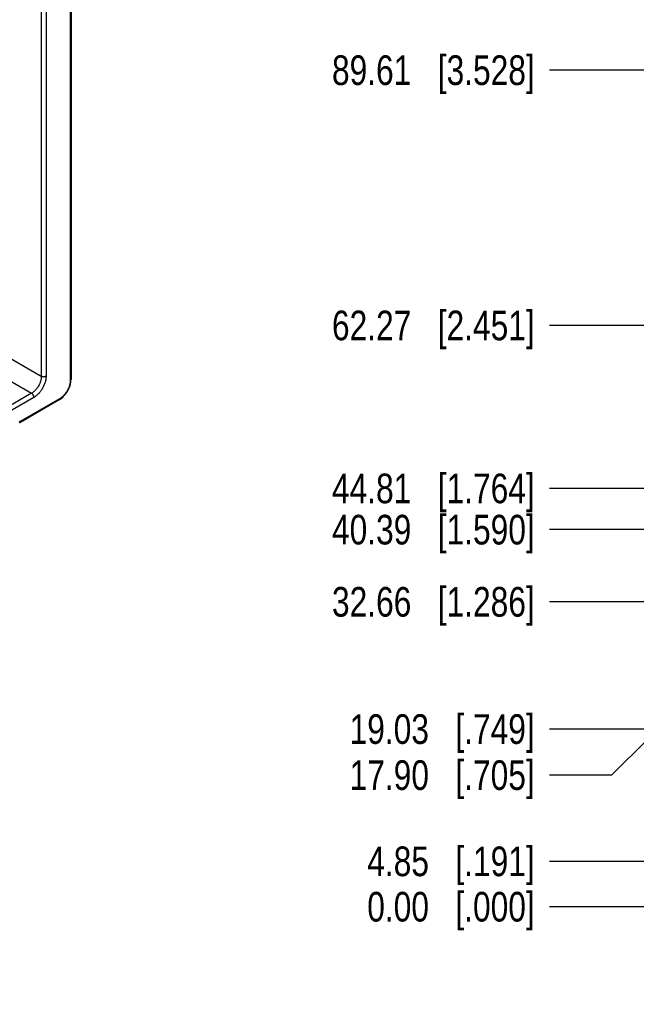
# Model space of a CAD drawing. Header units: inches. Extents: x 0 to 34, y 0 to 22.
# Tile 47 of 129: x 9 to 11.6, y 15 to 19.1. Entities that reach past the tile are written whole.
import ezdxf

# ---------------------------------------------------------------- set-up
doc = ezdxf.new("R2010")
doc.units = ezdxf.units.IN
doc.header["$LTSCALE"] = 1.87
doc.header["$MEASUREMENT"] = 0
doc.layers.get('0').update_dxf_attribs({"linetype": 'CONTINUOUS'})
doc.layers.add('DIMENSIONS', color=7, linetype='CONTINUOUS')
doc.styles.get("Standard").update_dxf_attribs({"font": 'txt', "width": 0.8})
doc.dimstyles.new('DIMSTYLE_3', dxfattribs={"dimtxt": 0.125, "dimasz": 0.18, "dimexe": 0.125, "dimexo": 0.0625, "dimgap": 0.03125, "dimtad": 0, "dimtih": 1, "dimtoh": 1, "dimzin": 0, "dimdsep": 46, "dimtxsty": 'STANDARD', "dimblk": '_FILLED', "dimblk1": '_FILLED', "dimblk2": '_FILLED', "dimcen": 0.09, "dimazin": 0, "dimtp": 0.01, "dimtm": 0.01, "dimtfac": 1, "dimtofl": 0, "dimtmove": 0, "dimatfit": 3, "dimldrblk": '_FILLED', "dimfxl": 1, "dimtolj": 1, "dimtzin": 0, "dimarcsym": 0})

# ---------------------------------------------------------------- blocks, each defined once
blk = doc.blocks.new('*D23')
at = {"layer": 'DIMENSIONS', "color": 2, "linetype": 'CONTINUOUS'}
blk.add_line((11.7327, 15.596), (11.1985, 15.596), dxfattribs=at)
at = {"layer": 'DIMENSIONS', "color": 2, "linetype": 'CONTINUOUS', "insert": (11.136, 15.6585), "char_height": 0.125, "width": 1.125, "attachment_point": 3, "line_spacing_factor": 0.9}
blk.add_mtext('4.85{\\ftxt.shx;\\W1.000000;\\H0.125000; }[.191]', dxfattribs=at)
blk = doc.blocks.new('_FILLED')
at = {"color": 0, "linetype": 'BYBLOCK'}
blk.add_solid([(0, 0), (-1, 0.174), (-1, -0.174)], dxfattribs=at)
blk = doc.blocks.new('*D24')
at = {"layer": 'DIMENSIONS', "color": 2, "linetype": 'CONTINUOUS'}
blk.add_line((11.9235, 15.4046), (11.1985, 15.4046), dxfattribs=at)
at = {"layer": 'DIMENSIONS', "color": 2, "linetype": 'CONTINUOUS', "insert": (11.136, 15.4671), "char_height": 0.125, "width": 1.125, "attachment_point": 3, "line_spacing_factor": 0.9}
blk.add_mtext('0.00{\\ftxt.shx;\\W1.000000;\\H0.125000; }[.000]', dxfattribs=at)
blk = doc.blocks.new('*D25')
at = {"layer": 'DIMENSIONS', "color": 2, "linetype": 'CONTINUOUS'}
blk.add_line((12.8359, 16.1537), (11.1985, 16.1537), dxfattribs=at)
at = {"layer": 'DIMENSIONS', "color": 2, "linetype": 'CONTINUOUS', "insert": (11.136, 16.2162), "char_height": 0.125, "width": 1.225, "attachment_point": 3, "line_spacing_factor": 0.9}
blk.add_mtext('19.03{\\ftxt.shx;\\W1.000000;\\H0.125000; }[.749]', dxfattribs=at)
blk = doc.blocks.new('*D26')
at = {"layer": 'DIMENSIONS', "color": 2, "linetype": 'CONTINUOUS'}
blk.add_line((11.9986, 16.6905), (11.1985, 16.6905), dxfattribs=at)
at = {"layer": 'DIMENSIONS', "color": 2, "linetype": 'CONTINUOUS', "insert": (11.136, 16.753), "char_height": 0.125, "width": 1.325, "attachment_point": 3, "line_spacing_factor": 0.9}
blk.add_mtext('32.66{\\ftxt.shx;\\W1.000000;\\H0.125000; }[1.286]', dxfattribs=at)
blk = doc.blocks.new('*D27')
at = {"layer": 'DIMENSIONS', "color": 2, "linetype": 'CONTINUOUS'}
blk.add_line((12.2525, 17.1687), (11.1985, 17.1687), dxfattribs=at)
at = {"layer": 'DIMENSIONS', "color": 2, "linetype": 'CONTINUOUS', "insert": (11.136, 17.2312), "char_height": 0.125, "width": 1.325, "attachment_point": 3, "line_spacing_factor": 0.9}
blk.add_mtext('44.81{\\ftxt.shx;\\W1.000000;\\H0.125000; }[1.764]', dxfattribs=at)
blk = doc.blocks.new('*D28')
at = {"layer": 'DIMENSIONS', "color": 2, "linetype": 'CONTINUOUS'}
blk.add_line((12.2525, 17.856), (11.1985, 17.856), dxfattribs=at)
at = {"layer": 'DIMENSIONS', "color": 2, "linetype": 'CONTINUOUS', "insert": (11.136, 17.9185), "char_height": 0.125, "width": 1.325, "attachment_point": 3, "line_spacing_factor": 0.9}
blk.add_mtext('62.27{\\ftxt.shx;\\W1.000000;\\H0.125000; }[2.451]', dxfattribs=at)
blk = doc.blocks.new('*D44')
at = {"layer": 'DIMENSIONS', "color": 2, "linetype": 'CONTINUOUS'}
blk.add_line((17.9661, 16.9948), (11.1985, 16.9948), dxfattribs=at)
at = {"layer": 'DIMENSIONS', "color": 2, "linetype": 'CONTINUOUS', "insert": (11.136, 17.0573), "char_height": 0.125, "width": 1.325, "attachment_point": 3, "line_spacing_factor": 0.9}
blk.add_mtext('40.39{\\ftxt.shx;\\W1.000000;\\H0.125000; }[1.590]', dxfattribs=at)
blk = doc.blocks.new('*D48')
at = {"layer": 'DIMENSIONS', "color": 2, "linetype": 'CONTINUOUS'}
for p, q in [((11.6108, 16.1095), (11.4599, 15.9596)), ((14.0463, 16.1095), (11.6108, 16.1095)), ((11.4599, 15.9596), (11.1985, 15.9596))]:
    blk.add_line(p, q, dxfattribs=at)
at = {"layer": 'DIMENSIONS', "color": 2, "linetype": 'CONTINUOUS', "insert": (11.136, 16.0221), "char_height": 0.125, "width": 1.225, "attachment_point": 3, "line_spacing_factor": 0.9}
blk.add_mtext('17.90{\\ftxt.shx;\\W1.000000;\\H0.125000; }[.705]', dxfattribs=at)
blk = doc.blocks.new('*D52')
at = {"layer": 'DIMENSIONS', "color": 2, "linetype": 'CONTINUOUS'}
blk.add_line((12.9902, 18.9325), (11.1985, 18.9325), dxfattribs=at)
at = {"layer": 'DIMENSIONS', "color": 2, "linetype": 'CONTINUOUS', "insert": (11.136, 18.995), "char_height": 0.125, "width": 1.325, "attachment_point": 3, "line_spacing_factor": 0.9}
blk.add_mtext('89.61{\\ftxt.shx;\\W1.000000;\\H0.125000; }[3.528]', dxfattribs=at)

msp = doc.modelspace()

# ---------------------------------------------------------------- linework, layer by layer
at = {"color": 7, "linetype": 'CONTINUOUS'}
for p, q in [((9.1775, 19.627), (9.1775, 17.6248)), ((9.1808, 19.6316), (9.1808, 17.6294)), ((9.0553, 19.4922), (9.0553, 17.6415)), ((9.0753, 19.4923), (9.0753, 17.6416)), ((8.1954, 18.138), (9.0553, 17.6415)), ((8.6595, 17.7745), (9.014, 17.5698)), ((9.014, 17.5698), (4.5813, 15.0104)), ((9.0239, 17.5525), (4.5912, 14.9931)), ((9.1301, 17.5416), (8.9642, 17.4459)), ((9.1324, 17.5468), (8.9665, 17.451))]:
    msp.add_line(p, q, dxfattribs=at)
msp.add_lwpolyline([(9.1301, 17.5416), (9.1348, 17.5447), (9.1404, 17.5488), (9.1457, 17.5534), (9.1507, 17.5585), (9.1555, 17.5641), (9.16, 17.57), (9.1641, 17.5762), (9.1679, 17.5827), (9.1712, 17.5894), (9.1741, 17.5963), (9.1765, 17.6032), (9.1784, 17.6101), (9.1798, 17.6171), (9.1805, 17.6239), (9.1808, 17.6294)], dxfattribs=at)
for points, knots in [([(9.0553, 17.6415), (9.0554, 17.6399), (9.0552, 17.6366), (9.0546, 17.6316), (9.0537, 17.6265), (9.0518, 17.6195), (9.0486, 17.6107), (9.0435, 17.6005), (9.0373, 17.591), (9.0313, 17.5839), (9.0261, 17.5788), (9.0222, 17.5754), (9.0182, 17.5724), (9.0154, 17.5706), (9.014, 17.5698)], [0, 0, 0, 0, 0.055916, 0.114308, 0.174941, 0.237523, 0.367086, 0.499994, 0.632903, 0.762469, 0.825052, 0.885687, 0.944082, 1, 1, 1, 1]), ([(9.0753, 17.6416), (9.0753, 17.6396), (9.0752, 17.6355), (9.0744, 17.6293), (9.0732, 17.623), (9.0715, 17.6165), (9.0693, 17.61), (9.0658, 17.6013), (9.0605, 17.5907), (9.054, 17.5808), (9.0482, 17.5735), (9.0437, 17.5683), (9.0389, 17.5636), (9.034, 17.5594), (9.0291, 17.5556), (9.0256, 17.5535), (9.0239, 17.5525)], [0, 0, 0, 0, 0.055843, 0.114188, 0.174797, 0.237373, 0.301574, 0.367025, 0.499994, 0.632964, 0.698415, 0.762618, 0.825196, 0.885807, 0.944155, 1, 1, 1, 1]), ([(9.0753, 17.6416), (9.0747, 17.6412), (9.0732, 17.6405), (9.0707, 17.6397), (9.0681, 17.6393), (9.0654, 17.6391), (9.0626, 17.6392), (9.06, 17.6397), (9.0575, 17.6404), (9.056, 17.6411), (9.0553, 17.6415)], [0, 0, 0, 0, 0.113947, 0.236813, 0.366146, 0.498918, 0.63184, 0.761612, 0.88517, 1, 1, 1, 1]), ([(9.1775, 17.6248), (9.1775, 17.6231), (9.1773, 17.6195), (9.1766, 17.6141), (9.1756, 17.6085), (9.1741, 17.6029), (9.1722, 17.5972), (9.1691, 17.5896), (9.1645, 17.5803), (9.1588, 17.5716), (9.1537, 17.5652), (9.1497, 17.5607), (9.1456, 17.5566), (9.1413, 17.5529), (9.1369, 17.5496), (9.1339, 17.5477), (9.1324, 17.5468)], [0, 0, 0, 0, 0.055843, 0.114189, 0.174797, 0.237373, 0.301574, 0.367025, 0.499993, 0.632963, 0.698414, 0.762617, 0.825195, 0.885806, 0.944154, 1, 1, 1, 1]), ([(9.1808, 17.6294), (9.1808, 17.6292), (9.1807, 17.6288), (9.1805, 17.6282), (9.1803, 17.6275), (9.1798, 17.6267), (9.1788, 17.6257), (9.178, 17.6251), (9.1775, 17.6248)], [0, 0, 0, 0, 0.108099, 0.218234, 0.332261, 0.451715, 0.710595, 1, 1, 1, 1]), ([(9.0239, 17.5525), (9.0239, 17.5533), (9.0238, 17.5549), (9.0232, 17.5574), (9.0223, 17.5599), (9.0211, 17.5623), (9.0196, 17.5646), (9.0179, 17.5667), (9.016, 17.5685), (9.0147, 17.5694), (9.014, 17.5698)], [0, 0, 0, 0, 0.113943, 0.236808, 0.366139, 0.498912, 0.631835, 0.761608, 0.885169, 1, 1, 1, 1]), ([(9.1301, 17.5416), (9.1302, 17.5417), (9.1306, 17.542), (9.1311, 17.5424), (9.1315, 17.543), (9.1319, 17.5439), (9.1323, 17.5451), (9.1324, 17.5462), (9.1324, 17.5468)], [0, 0, 0, 0, 0.108096, 0.21823, 0.332255, 0.451709, 0.710589, 1, 1, 1, 1]), ([(8.9665, 17.451), (8.9663, 17.4509), (8.966, 17.4508), (8.9655, 17.4506), (8.9651, 17.4506), (8.9646, 17.4508), (8.9643, 17.4511), (8.964, 17.4515), (8.9639, 17.4519), (8.9639, 17.4523), (8.9639, 17.4525)], [0, 0, 0, 0, 0.14534, 0.275513, 0.392683, 0.501991, 0.61094, 0.727152, 0.856031, 1, 1, 1, 1]), ([(8.9642, 17.4459), (8.9644, 17.446), (8.9647, 17.4462), (8.9652, 17.4467), (8.9656, 17.4472), (8.966, 17.4481), (8.9664, 17.4494), (8.9665, 17.4504), (8.9665, 17.451)], [0, 0, 0, 0, 0.108096, 0.21823, 0.332255, 0.451709, 0.710589, 1, 1, 1, 1])]:
    msp.add_open_spline(points, degree=3, knots=knots, dxfattribs=at)

# ---------------------------------------------------------------- dimensions: what is measured, and where the dimension line sits
at = {"layer": 'DIMENSIONS', "color": 2, "linetype": 'CONTINUOUS'}
for feature_location, offset, origin, picture, middle in [((12.9902, 18.9325), (-1.7917, 0), (13.0527, 15.4046), '*D52', (10.4735, 18.9325)), ((12.2525, 17.856), (-1.0541, 0), (12.315, 15.4046), '*D28', (10.4735, 17.856)), ((12.2525, 17.1687), (-1.0541, 0), (12.315, 15.4046), '*D27', (10.4735, 17.1687)), ((17.9661, 16.9948), (-6.7676, 0), (18.0286, 15.4046), '*D44', (10.4735, 16.9948)), ((11.9986, 16.6905), (-0.8001, 0), (12.0611, 15.4046), '*D26', (10.4735, 16.6905)), ((12.8359, 16.1537), (-1.6374, 0), (12.8984, 15.4046), '*D25', (10.5235, 16.1537)), ((14.0463, 16.1095), (-2.8478, -0.1499), (14.1088, 15.4046), '*D48', (10.5235, 15.9596)), ((11.7327, 15.596), (-0.5342, 0), (11.986, 15.4046), '*D23', (10.5735, 15.596)), ((11.9235406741, 15.4045777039), (-0.7250574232, 0), (11.9860406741, 15.4045777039), '*D24', (10.5734832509, 15.4045777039))]:
    dim = msp.add_ordinate_dim(feature_location=feature_location, offset=offset, dtype=0, origin=origin, dimstyle='DIMSTYLE_3', dxfattribs=at)
    dim.commit()
    dim.dimension.update_dxf_attribs({"geometry": picture, "text_midpoint": middle})

doc.saveas('drawing.dxf')
